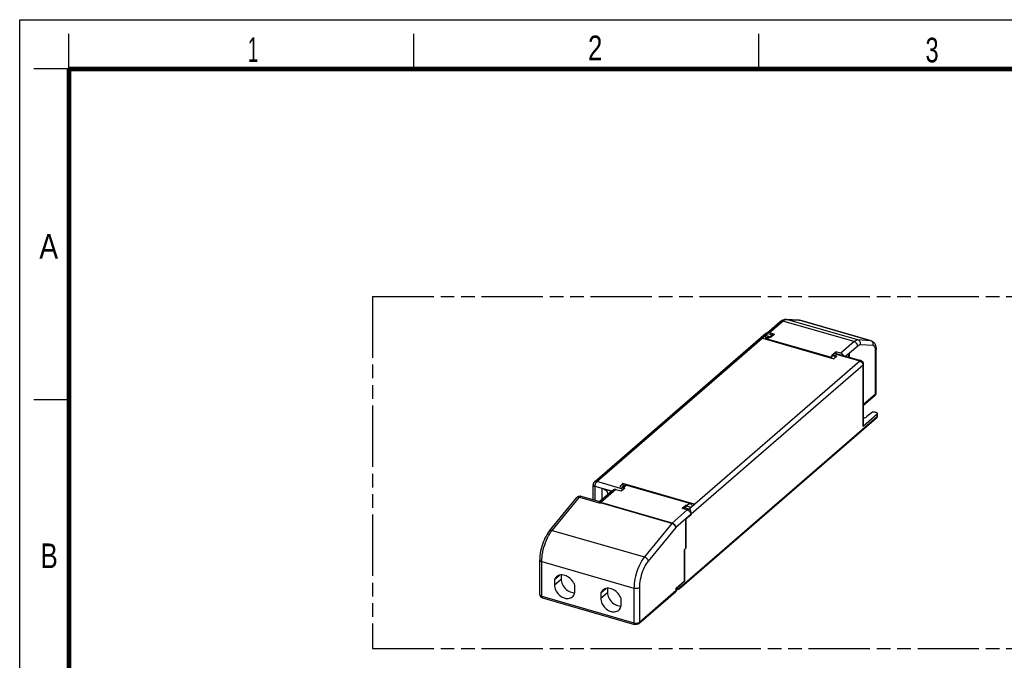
# Model space of a CAD drawing. Header units: millimetres. Extents: x 0 to 210, y 0 to 297.
# Tile 3 of 4: x 0 to 140, y 206 to 297. Entities that reach past the tile are written whole.
import ezdxf

# ---------------------------------------------------------------- set-up
doc = ezdxf.new("R2010")
doc.units = ezdxf.units.MM
doc.header["$LTSCALE"] = 19.36
doc.linetypes.add('PHANTOM', pattern=[0.8, 0.45, -0.05, 0.1, -0.05, 0.1, -0.05])
doc.layers.get('0').update_dxf_attribs({"linetype": 'CONTINUOUS'})
doc.layers.add('DEFAULT_3', color=7, linetype='PHANTOM')
doc.styles.add('TEXTSTYLE_2', font='txt', dxfattribs={"width": 0.75})

msp = doc.modelspace()

# ---------------------------------------------------------------- linework, layer by layer
at = {"color": 2, "linetype": 'Continuous'}
for p, q in [((0, 0), (0, 297)), ((0, 297), (210, 297)), ((7, 290), (7, 295)), ((56, 290), (56, 295)), ((105, 290), (105, 295)), ((7, 290), (2, 290)), ((7, 243), (2, 243))]:
    msp.add_line(p, q, dxfattribs=at)
at = {"color": 7, "linetype": 'Continuous'}
for p, q in [((106.1435, 252.49237), (108.0435, 254.13782)), ((108.84931, 254.45036), (110.64111, 254.35195)), ((110.64111, 254.35195), (110.67233, 254.34964)), ((110.79474, 254.32892), (110.82462, 254.3209)), ((120.96058, 251.3949), (110.82462, 254.3209)), ((81.63565, 231.36459), (105.98573, 252.45237)), ((105.95684, 252.14631), (105.50084, 251.7514)), ((106.18487, 251.84419), (105.9335, 251.6265)), ((105.95684, 252.14631), (105.95684, 251.64671)), ((106.61502, 251.95631), (105.95684, 252.14631)), ((106.24638, 252.39705), (106.02492, 252.46099)), ((106.16584, 252.32731), (106.27984, 252.42603)), ((106.27984, 252.42603), (106.93802, 252.23603)), ((106.5791, 251.91414), (106.50451, 251.93006)), ((106.51666, 252.55512), (107.24065, 252.34612)), ((106.70116, 251.87891), (106.5791, 251.91414)), ((106.93802, 252.23603), (106.61502, 251.95631)), ((106.61502, 251.95631), (106.61502, 251.90377)), ((107.24065, 252.34612), (106.68965, 251.86894)), ((106.93802, 252.23603), (106.93802, 252.08403)), ((105.50084, 251.7514), (115.6368, 248.8254)), ((115.37762, 249.36094), (115.92862, 249.83812)), ((115.53034, 249.33014), (115.3987, 249.36814)), ((115.43462, 249.41031), (115.43462, 249.35777)), ((116.0928, 249.22031), (115.43462, 249.41031)), ((115.6368, 248.8254), (116.0928, 249.22031)), ((115.79117, 249.64171), (119.47698, 248.57771)), ((115.92862, 249.83812), (115.92862, 249.60203)), ((116.65262, 249.62912), (115.92862, 249.83812)), ((117.86825, 249.61826), (117.36929, 249.18615)), ((117.86825, 249.61826), (117.86825, 249.61444)), ((117.86825, 249.61826), (117.88148, 249.61444)), ((117.88148, 249.03829), (117.88148, 249.61444)), ((121.66862, 244.00169), (121.66862, 250.14535)), ((119.88043, 239.36216), (119.88043, 248.05013)), ((119.88043, 242.25401), (121.51193, 243.66694)), ((121.79906, 240.94738), (119.80406, 239.21966)), ((121.00924, 241.17538), (120.36324, 240.61593)), ((121.52833, 241.24492), (121.65997, 241.20692)), ((121.84997, 240.71329), (121.84997, 241.04238)), ((93.69374, 216.15568), (121.71874, 240.42604)), ((81.44684, 228.81544), (81.44684, 230.95293)), ((85.69046, 231.09911), (85.23446, 230.7042)), ((85.81976, 230.82549), (85.5684, 230.6078)), ((85.69046, 231.09911), (85.69046, 230.71352)), ((95.82643, 228.17311), (85.69046, 231.09911)), ((86.19292, 230.88825), (95.14415, 228.30425)), ((84.3344, 230.22313), (82.52224, 228.65375)), ((84.07354, 229.99722), (82.71911, 230.38821)), ((84.70755, 230.28589), (85.43155, 230.07689)), ((85.23446, 230.7042), (85.89264, 230.5142)), ((85.43155, 230.07689), (85.94455, 230.52116)), ((85.89264, 230.5142), (85.68364, 230.3332)), ((85.94455, 230.52116), (85.81292, 230.55916)), ((85.89264, 230.5142), (85.89264, 230.4762)), ((75.26859, 224.39463), (79.13869, 229.12221)), ((79.73784, 229.30879), (82.2282, 228.58988)), ((94.63252, 228.01316), (94.11952, 227.56889)), ((94.76415, 227.97516), (94.63252, 228.01316)), ((94.63252, 228.01316), (94.63252, 227.89916)), ((95.37043, 227.7782), (95.82643, 228.17311)), ((94.84352, 227.35989), (94.11952, 227.56889)), ((94.38925, 227.68848), (94.71225, 227.9682)), ((95.04743, 227.49848), (94.38925, 227.68848)), ((94.38925, 227.68848), (94.38925, 227.49102)), ((95.33715, 226.72375), (94.63415, 226.11494)), ((94.64806, 226.08898), (95.38906, 226.73071)), ((94.71225, 227.9682), (95.37043, 227.7782)), ((95.16143, 227.5972), (95.04743, 227.49848)), ((95.04743, 227.49848), (95.04743, 227.45402)), ((95.38906, 226.73071), (95.33537, 226.74621)), ((95.38906, 226.76362), (95.38906, 226.73071)), ((94.64806, 226.08898), (94.6283, 226.09469)), ((94.63415, 221.9355), (94.63415, 226.11494)), ((94.64806, 226.08898), (94.64806, 221.94245)), ((94.38715, 221.72159), (94.63415, 221.9355)), ((94.38715, 221.72159), (94.38715, 217.24597)), ((94.43906, 221.76145), (94.43465, 221.76273)), ((94.43906, 221.76145), (94.64806, 221.94245)), ((94.43906, 221.76145), (94.43906, 217.25293)), ((94.64806, 221.94245), (94.63707, 221.94562)), ((73.87975, 215.34458), (73.87975, 220.26681)), ((75.97474, 217.48846), (76.67461, 218.09456)), ((75.97474, 217.48846), (75.97474, 216.71435)), ((76.92474, 218.13227), (76.92474, 217.53707)), ((93.26615, 216.27516), (94.38715, 217.24597)), ((93.77406, 216.67702), (94.43906, 217.25293)), ((94.43906, 217.25293), (94.38715, 217.26791)), ((78.87073, 215.87835), (78.87073, 216.65246)), ((82.55653, 215.58846), (83.2564, 216.19456)), ((82.55653, 215.58846), (82.55653, 214.81435)), ((83.50653, 216.23227), (83.50653, 215.63707)), ((87.96083, 211.22883), (93.18583, 215.75381)), ((93.31092, 215.973), (93.29257, 215.90686)), ((93.31706, 216.04107), (93.31092, 215.973)), ((93.34025, 216.01779), (93.31488, 216.01688)), ((93.31706, 216.04107), (93.31706, 216.31925)), ((74.24935, 214.89722), (87.34712, 211.11622)), ((85.45252, 213.97835), (85.45252, 214.75246))]:
    msp.add_line(p, q, dxfattribs=at)
at = {"color": 9, "linetype": 'Continuous'}
for p, q in [((106.51666, 252.55512), (108.41666, 254.20057)), ((118.55262, 251.27457), (108.41666, 254.20057)), ((108.78153, 254.41269), (108.86819, 254.43012)), ((108.86819, 254.43012), (108.95185, 254.43294)), ((108.95185, 254.43294), (110.74365, 254.33453)), ((119.08782, 251.50694), (108.95185, 254.43294)), ((110.74365, 254.33453), (110.82462, 254.3209)), ((120.87962, 251.40853), (110.74365, 254.33453)), ((81.98393, 231.42316), (106.13293, 252.33681)), ((106.16584, 252.32731), (106.13293, 252.33681)), ((106.55802, 251.90694), (106.23502, 251.62722)), ((106.68965, 251.86894), (106.55802, 251.90694)), ((115.18626, 249.04322), (106.23502, 251.62722)), ((118.55262, 251.27457), (116.65262, 249.62912)), ((119.04625, 250.63844), (117.86825, 249.61826)), ((120.87962, 251.40853), (119.08782, 251.50694)), ((121.23945, 250.71431), (119.44765, 250.81272)), ((120.96058, 251.3949), (120.87962, 251.40853)), ((115.18626, 249.04322), (115.50926, 249.32294)), ((115.50926, 249.32294), (115.37762, 249.36094)), ((115.58648, 249.29457), (115.50926, 249.32294)), ((115.64362, 249.59131), (119.32943, 248.52731)), ((121.59225, 243.85919), (121.59225, 250.00285)), ((119.34333, 248.50135), (95.19433, 227.5877)), ((119.80406, 247.90763), (95.38906, 226.76362)), ((119.80406, 239.21966), (119.80406, 247.90763)), ((119.88043, 242.3767), (121.59225, 243.85919)), ((93.77406, 216.34793), (121.79906, 240.61829)), ((121.79906, 240.61829), (121.79906, 240.94738)), ((85.68364, 230.3332), (81.99784, 231.3972)), ((86.19292, 230.88825), (85.81292, 230.55916)), ((81.73184, 228.73317), (81.73184, 230.70612)), ((84.10204, 230.0219), (81.73184, 230.70612)), ((84.70755, 230.28589), (82.5705, 228.43515)), ((82.71911, 230.38821), (82.71911, 228.82425)), ((75.65234, 224.4675), (79.52244, 229.19507)), ((79.52244, 229.19507), (82.48425, 228.34007)), ((82.45054, 228.37523), (82.46174, 228.36371)), ((82.46174, 228.36371), (82.47298, 228.35199)), ((82.47298, 228.35199), (82.48425, 228.34007)), ((82.4826, 228.38346), (82.48425, 228.34007)), ((82.5132, 228.37544), (82.48425, 228.34007)), ((92.64916, 225.44944), (82.5132, 228.37544)), ((92.70647, 225.50915), (82.5705, 228.43515)), ((94.76415, 227.97516), (95.14415, 228.30425)), ((94.84352, 227.35989), (92.70647, 225.50915)), ((95.16143, 227.5972), (95.19433, 227.5877)), ((95.3327, 226.77988), (95.38906, 226.76362)), ((92.64916, 225.44944), (88.75011, 220.6865)), ((94.63415, 226.11494), (93.2001, 224.87301)), ((75.65234, 224.4675), (88.75011, 220.6865)), ((93.2001, 224.87301), (89.30105, 220.11007)), ((74.16475, 215.09777), (74.16475, 220.02)), ((74.16475, 220.02), (87.26252, 216.239)), ((75.97474, 216.71435), (76.92474, 217.53707)), ((82.55653, 214.81435), (83.50653, 215.63707)), ((87.26252, 216.239), (87.26252, 211.31677)), ((88.04115, 216.34331), (88.04115, 211.42108)), ((88.04115, 211.42108), (93.26615, 215.94607)), ((93.26615, 215.94607), (93.26615, 216.27516)), ((93.31706, 216.04107), (93.31654, 216.03112)), ((93.77406, 216.67702), (93.77406, 216.34793)), ((74.16475, 215.09777), (87.26252, 211.31677))]:
    msp.add_line(p, q, dxfattribs=at)
at = {"color": 7, "linetype": 'Continuous', "const_width": 0.7}
for points in [[(7, 7), (7, 290)], [(7, 290), (203, 290)]]:
    msp.add_lwpolyline(points, dxfattribs=at)
at = {"color": 7, "linetype": 'Continuous'}
for points in [[(108.0435, 254.13782), (108.17826, 254.24259), (108.31392, 254.3252), (108.45033, 254.38668), (108.58624, 254.42751), (108.71964, 254.44834), (108.84931, 254.45036)], [(110.67233, 254.34964), (110.70333, 254.34618), (110.73406, 254.34157), (110.76454, 254.33581), (110.79474, 254.32892)], [(105.98576, 252.45236), (106.00137, 252.46125), (106.01851, 252.46239), (106.02496, 252.46097)], [(106.02496, 252.46097), (106.0376, 252.45571), (106.05868, 252.44058), (106.08159, 252.41631), (106.10612, 252.38198), (106.13293, 252.33681)], [(106.14356, 252.49231), (106.1173, 252.46693), (106.09738, 252.44007)], [(106.51666, 252.55512), (106.43852, 252.57134), (106.36412, 252.575), (106.2926, 252.5659), (106.22651, 252.54461), (106.16768, 252.5112), (106.14356, 252.49231)], [(106.50451, 251.93006), (106.43162, 251.93453), (106.36185, 251.92769), (106.29658, 251.9099), (106.2372, 251.88177), (106.18487, 251.84419)], [(120.96058, 251.3949), (121.07577, 251.35207), (121.18633, 251.2907), (121.28961, 251.21087), (121.38359, 251.11268), (121.46692, 250.99551), (121.53727, 250.86044), (121.59356, 250.70741), (121.63473, 250.53691), (121.65996, 250.34998), (121.66862, 250.14535)], [(115.37762, 249.36094), (115.38776, 249.36722), (115.39662, 249.36858), (115.39869, 249.36812)], [(115.53034, 249.33014), (115.60699, 249.30201), (115.68109, 249.26287), (115.75115, 249.21362), (115.81553, 249.15549), (115.87272, 249.08991), (115.89852, 249.05206)], [(115.64362, 249.59131), (115.67863, 249.61757), (115.71247, 249.63523), (115.7454, 249.64434), (115.77662, 249.64476), (115.79116, 249.64168)], [(117.0719, 249.272), (117.05198, 249.31036), (117.00159, 249.38372), (116.94277, 249.45109), (116.87667, 249.51054), (116.80516, 249.56093), (116.73076, 249.60023), (116.65262, 249.62912)], [(117.88148, 249.61444), (117.82948, 249.54203), (117.7909, 249.46813), (117.76564, 249.39243), (117.75397, 249.31587), (117.75317, 249.28949)], [(117.75317, 249.28949), (117.75617, 249.23912), (117.77204, 249.16277), (117.80163, 249.08744), (117.81989, 249.05607)], [(119.88043, 248.05013), (119.87559, 248.12231), (119.86085, 248.19441), (119.83616, 248.26463), (119.80159, 248.33164), (119.7569, 248.39474), (119.70479, 248.44999), (119.64869, 248.49541), (119.59083, 248.53128), (119.53351, 248.5582), (119.47698, 248.57771)], [(121.51193, 243.66694), (121.55886, 243.7136), (121.59797, 243.76531), (121.62854, 243.82057)], [(121.62854, 243.82057), (121.65064, 243.8789), (121.66412, 243.93982), (121.66862, 244.00169)], [(119.88043, 240.43102), (119.92486, 240.43696), (120.01423, 240.45498), (120.09866, 240.4782), (120.17681, 240.50638), (120.24768, 240.53903), (120.30964, 240.57547), (120.36324, 240.61593)], [(121.52833, 241.24492), (121.48335, 241.25598), (121.43669, 241.26391), (121.38793, 241.26873), (121.33833, 241.27038), (121.28874, 241.26873), (121.23998, 241.26391), (121.19293, 241.2559), (121.14833, 241.24492), (121.10703, 241.2311), (121.06963, 241.21473), (121.03715, 241.1962), (121.00924, 241.17538)], [(121.84997, 241.04238), (121.84668, 241.06718), (121.83702, 241.09156), (121.82101, 241.11508), (121.79906, 241.13738), (121.77141, 241.15803), (121.73867, 241.17673), (121.70161, 241.19297), (121.65997, 241.20692)], [(121.79906, 240.94738), (121.82117, 240.96987), (121.83702, 240.9932), (121.84668, 241.01758), (121.84997, 241.04238)], [(121.81608, 240.55643), (121.83472, 240.60672), (121.84612, 240.65936), (121.84997, 240.71329)], [(119.88043, 239.36216), (119.87549, 239.32496), (119.861, 239.2884), (119.83722, 239.2534), (119.80406, 239.21966)], [(121.71873, 240.42603), (121.75825, 240.46572), (121.79057, 240.5093), (121.81608, 240.55643)], [(81.63565, 231.36459), (81.59367, 231.32416), (81.55614, 231.27944), (81.52371, 231.23119), (81.49662, 231.1798), (81.47515, 231.12575), (81.45955, 231.06956), (81.45003, 231.01166), (81.44684, 230.95293)], [(85.81982, 230.82543), (85.84394, 230.84433), (85.90277, 230.87773), (85.96886, 230.89902), (86.04037, 230.90812), (86.11478, 230.90447), (86.19292, 230.88825)], [(83.57409, 229.64776), (83.5711, 229.69812), (83.55522, 229.77448), (83.52563, 229.8498), (83.48273, 229.92351), (83.42669, 229.99499), (83.35813, 230.06369), (83.27744, 230.12902), (83.18541, 230.19049), (83.08267, 230.24756), (82.97014, 230.29983), (82.84909, 230.34664), (82.71911, 230.38821)], [(83.56321, 229.55526), (83.57329, 229.62137), (83.57409, 229.64776)], [(84.33446, 230.22307), (84.35858, 230.24197), (84.4174, 230.27537), (84.4835, 230.29666), (84.55501, 230.30576), (84.62942, 230.30211), (84.70755, 230.28589)], [(85.68364, 230.3332), (85.64863, 230.29883), (85.6148, 230.25788), (85.58186, 230.20994), (85.57848, 230.20413)], [(85.81292, 230.55916), (85.73478, 230.57538), (85.66965, 230.57858)], [(79.13814, 229.12155), (79.16749, 229.15477), (79.23608, 229.21589), (79.31378, 229.26529), (79.39889, 229.3017), (79.4895, 229.32396), (79.58326, 229.33114), (79.67782, 229.32265), (79.73801, 229.30874)], [(82.52224, 228.65375), (82.48414, 228.6257), (82.43297, 228.59999), (82.36853, 228.58213), (82.30078, 228.578), (82.24122, 228.58643), (82.22875, 228.58972)], [(95.14415, 228.30425), (95.22229, 228.27536), (95.2967, 228.23605), (95.36821, 228.18567), (95.43431, 228.12621), (95.49313, 228.05885), (95.54351, 227.98548), (95.56407, 227.9459)], [(94.90743, 227.91186), (94.84229, 227.94627), (94.76415, 227.97516)], [(94.84352, 227.35989), (94.92165, 227.331), (94.99606, 227.29169), (95.06757, 227.24131), (95.13367, 227.18185), (95.19249, 227.11449), (95.24287, 227.04112), (95.28325, 226.96337), (95.31299, 226.88327), (95.33081, 226.80372), (95.33715, 226.72375)], [(94.97477, 227.30294), (94.99658, 227.35531), (95.02096, 227.40605), (95.04743, 227.45402)], [(95.04743, 227.45402), (95.07479, 227.49704), (95.10291, 227.53525), (95.13179, 227.56863), (95.16143, 227.5972)], [(95.38906, 226.76362), (95.38828, 226.80922), (95.38543, 226.85895), (95.38073, 226.91238), (95.37401, 226.96928), (95.36512, 227.02936), (95.35417, 227.09186), (95.34105, 227.15601), (95.32591, 227.22111), (95.30875, 227.28622), (95.28965, 227.35089), (95.26855, 227.41431), (95.24563, 227.4757), (95.22111, 227.53407), (95.19433, 227.5877)], [(75.26859, 224.39463), (75.09198, 224.16281), (74.92555, 223.91266), (74.77, 223.64726), (74.62531, 223.36832), (74.49179, 223.0777), (74.3699, 222.77743), (74.26013, 222.46944), (74.16304, 222.15578), (74.07921, 221.83846), (74.00922, 221.51953), (73.95365, 221.20105), (73.9131, 220.88486), (73.88821, 220.57252), (73.87975, 220.26681)], [(76.25362, 217.87669), (76.14752, 217.77014), (76.05181, 217.63838), (75.97474, 217.48846)], [(78.87073, 216.65246), (78.79366, 216.84688), (78.69796, 217.03389), (78.58272, 217.21478), (78.45067, 217.3857), (78.30338, 217.54388), (78.14332, 217.68731), (77.97258, 217.81354), (77.79387, 217.92111), (77.60966, 218.00801), (77.42274, 218.07343), (77.23581, 218.11593), (77.0516, 218.13538), (76.87289, 218.13099), (76.70215, 218.10334), (76.54209, 218.05232), (76.3948, 217.97918), (76.25362, 217.87669)], [(76.92474, 217.53707), (76.9375, 217.34281), (76.97408, 217.14806), (77.03511, 216.95115), (77.11874, 216.75707), (77.22409, 216.56927), (77.34885, 216.39076), (77.49135, 216.22486), (77.64874, 216.07407), (77.81867, 215.94139), (77.99797, 215.8286), (78.18376, 215.73818), (78.37274, 215.67108), (78.56172, 215.62907), (78.7475, 215.61223), (78.8428, 215.61716)], [(75.97474, 216.71435), (75.98557, 216.53544), (76.01682, 216.35568), (76.06894, 216.17373), (76.1406, 215.99355), (76.23115, 215.81784), (76.3389, 215.64903), (76.46261, 215.48976), (76.60018, 215.34212), (76.74987, 215.20855), (76.90927, 215.09068), (77.07624, 214.99057), (77.2482, 214.9093), (77.42274, 214.84847), (77.59727, 214.80853), (77.76924, 214.79052), (77.9362, 214.79423), (78.0956, 214.82008), (78.24529, 214.86722), (78.38286, 214.93543), (78.51731, 215.03244)], [(78.51731, 215.03244), (78.61432, 215.12988), (78.70487, 215.25331), (78.77653, 215.39212), (78.82865, 215.54397), (78.85991, 215.70569), (78.87073, 215.87835)], [(82.83541, 215.97669), (82.72931, 215.87014), (82.63361, 215.73838), (82.55653, 215.58846)], [(85.45252, 214.75246), (85.37545, 214.94688), (85.27975, 215.13389), (85.16452, 215.31478), (85.03246, 215.4857), (84.88517, 215.64388), (84.72512, 215.78731), (84.55438, 215.91354), (84.37566, 216.02111), (84.19145, 216.10801), (84.00453, 216.17343), (83.81761, 216.21593), (83.63339, 216.23538), (83.45468, 216.23099), (83.28394, 216.20334), (83.12388, 216.15232), (82.97659, 216.07918), (82.83541, 215.97669)], [(83.50653, 215.63707), (83.51929, 215.44281), (83.55587, 215.24806), (83.6169, 215.05115), (83.70053, 214.85707), (83.80588, 214.66927), (83.93064, 214.49076), (84.07314, 214.32486), (84.23053, 214.17407), (84.40047, 214.04139), (84.57976, 213.9286), (84.76555, 213.83818), (84.95453, 213.77108), (85.14351, 213.72907), (85.3293, 213.71223), (85.42459, 213.71716)], [(93.29257, 215.90686), (93.2621, 215.84421), (93.22107, 215.7886), (93.18566, 215.75367)], [(93.69374, 216.15568), (93.64825, 216.12065), (93.59642, 216.0894), (93.53692, 216.06211), (93.47294, 216.04084), (93.40707, 216.02617), (93.34025, 216.01779)], [(93.6401, 216.599), (93.68348, 216.61799), (93.7322, 216.64579), (93.77406, 216.67702)], [(73.87975, 215.34458), (73.88543, 215.2751), (73.90283, 215.20585), (73.93191, 215.13934), (73.97278, 215.07677), (74.02583, 215.01929), (74.08993, 214.96944), (74.16454, 214.92842), (74.24935, 214.89722)], [(82.55653, 214.81435), (82.56736, 214.63544), (82.59861, 214.45568), (82.65074, 214.27373), (82.72239, 214.09355), (82.81295, 213.91784), (82.92069, 213.74903), (83.04441, 213.58976), (83.18197, 213.44212), (83.33167, 213.30855), (83.49106, 213.19068), (83.65803, 213.09057), (83.82999, 213.0093), (84.00453, 212.94847), (84.17907, 212.90853), (84.35103, 212.89052), (84.51799, 212.89423), (84.67739, 212.92008), (84.82708, 212.96722), (84.96465, 213.03543), (85.09911, 213.13244)], [(85.09911, 213.13244), (85.19611, 213.22988), (85.28666, 213.35331), (85.35832, 213.49212), (85.41045, 213.64397), (85.4417, 213.80569), (85.45252, 213.97835)], [(87.96083, 211.22883), (87.90243, 211.18526), (87.83565, 211.14876), (87.75832, 211.11932), (87.67591, 211.09963), (87.59348, 211.08998), (87.51056, 211.08948), (87.42883, 211.098), (87.34712, 211.11622)]]:
    msp.add_lwpolyline(points, dxfattribs=at)
at = {"color": 9, "linetype": 'Continuous'}
for points in [[(108.0435, 254.13782), (108.0676, 254.15675), (108.12651, 254.19006), (108.19255, 254.21146), (108.26412, 254.22045), (108.33944, 254.21679), (108.41666, 254.20057)], [(108.41666, 254.20057), (108.50941, 254.27435), (108.60154, 254.33455), (108.69245, 254.38076), (108.78153, 254.41269)], [(108.84931, 254.45036), (108.87299, 254.44844), (108.95185, 254.43294)], [(110.64111, 254.35195), (110.66479, 254.35003), (110.74365, 254.33453)], [(106.55802, 251.90694), (106.4808, 251.92316), (106.40548, 251.92682), (106.33391, 251.91783), (106.26787, 251.89643), (106.20897, 251.86312), (106.18487, 251.84419)], [(106.55802, 251.90694), (106.56785, 251.91322), (106.57702, 251.91458)], [(106.23502, 251.62722), (106.1578, 251.64343), (106.08248, 251.64709), (106.01091, 251.63811), (105.9555, 251.62015)], [(106.19895, 251.54987), (106.20211, 251.56581), (106.20815, 251.58467), (106.21602, 251.60194), (106.22518, 251.61646), (106.23502, 251.62722)], [(119.08782, 251.50694), (119.00415, 251.50412), (118.91749, 251.48669), (118.82841, 251.45476), (118.7375, 251.40855), (118.64537, 251.34835), (118.55262, 251.27457)], [(119.04625, 250.63844), (119.04018, 250.71741), (119.02209, 250.79795), (118.99245, 250.87807), (118.95198, 250.9558), (118.90167, 251.02923), (118.84277, 251.09654), (118.77672, 251.15608), (118.70516, 251.20638), (118.62984, 251.2462), (118.55262, 251.27457)], [(119.44765, 250.81272), (119.38503, 250.81066), (119.3203, 250.79764), (119.25309, 250.77348), (119.18451, 250.73868), (119.11569, 250.69372), (119.04625, 250.63844)], [(119.44765, 250.81272), (119.4625, 250.90078), (119.46484, 250.99018), (119.45459, 251.07873), (119.43202, 251.16423), (119.39768, 251.24458), (119.35241, 251.31781), (119.29734, 251.38211), (119.23381, 251.4359), (119.16339, 251.47786), (119.08782, 251.50694)], [(121.23945, 250.71431), (121.2543, 250.80237), (121.25664, 250.89177), (121.24639, 250.98032), (121.22382, 251.06582), (121.18948, 251.14617), (121.14421, 251.2194), (121.08914, 251.2837), (121.02561, 251.33749), (120.95519, 251.37945), (120.87962, 251.40853)], [(121.59225, 250.00285), (121.586, 250.15404), (121.56809, 250.2896), (121.53819, 250.41056), (121.49727, 250.51382), (121.44577, 250.59692), (121.38495, 250.65891), (121.31635, 250.69782), (121.23945, 250.71431)], [(115.15019, 248.96587), (115.15335, 248.98181), (115.15939, 249.00067), (115.16726, 249.01794), (115.17642, 249.03246), (115.18626, 249.04322)], [(115.46577, 248.87477), (115.41036, 248.92472), (115.3388, 248.97502), (115.26348, 249.01485), (115.18626, 249.04322)], [(115.50926, 249.32294), (115.51909, 249.32922), (115.52826, 249.33058), (115.53034, 249.33014)], [(115.88427, 249.03971), (115.85831, 249.0776), (115.79941, 249.14491), (115.73336, 249.20445), (115.6618, 249.25475), (115.58648, 249.29457)], [(121.59225, 250.00285), (121.63076, 250.04321), (121.65616, 250.08609), (121.66784, 250.13043), (121.66862, 250.14535)], [(119.47698, 248.57771), (119.46243, 248.58076), (119.43122, 248.58039), (119.39827, 248.57123), (119.36415, 248.55343), (119.32943, 248.52731)], [(119.34333, 248.50135), (119.34715, 248.50609), (119.34843, 248.51084), (119.34706, 248.51576), (119.34332, 248.52036), (119.33747, 248.52416), (119.32943, 248.52731)], [(119.34333, 248.50135), (119.40347, 248.48005), (119.46258, 248.45123), (119.51965, 248.41538), (119.5737, 248.37313), (119.62381, 248.32518), (119.66912, 248.27236), (119.70885, 248.21558), (119.74233, 248.15581), (119.76899, 248.09406), (119.78836, 248.0314), (119.80012, 247.9689), (119.80406, 247.90763)], [(119.80406, 247.90763), (119.83704, 247.94106), (119.861, 247.97636), (119.87555, 248.01293), (119.88043, 248.05013)], [(121.55638, 243.72014), (121.5294, 243.6839), (121.51193, 243.66694)], [(121.59225, 243.85919), (121.5882, 243.80888), (121.57615, 243.76215), (121.55638, 243.72014)], [(121.59225, 243.85919), (121.63076, 243.89956), (121.65616, 243.94244), (121.66784, 243.98677), (121.66862, 244.00169)], [(121.79906, 240.61829), (121.79632, 240.57674), (121.7881, 240.53725), (121.77444, 240.5005), (121.75551, 240.46726)], [(121.79906, 240.61829), (121.82104, 240.64058), (121.83702, 240.66411), (121.84672, 240.68849), (121.84997, 240.71329)], [(121.75551, 240.46726), (121.73163, 240.43817), (121.71874, 240.42604)], [(81.44684, 230.95293), (81.45172, 230.91573), (81.46626, 230.87917), (81.49023, 230.84387), (81.5232, 230.81043), (81.56463, 230.77944), (81.61379, 230.75141), (81.66984, 230.72683), (81.73184, 230.70612)], [(81.98393, 231.42316), (81.92379, 231.43658), (81.86469, 231.44188), (81.80762, 231.43899), (81.75357, 231.42793), (81.70346, 231.40892), (81.65815, 231.38226), (81.63565, 231.36459)], [(81.73184, 230.70612), (81.73411, 230.76822), (81.7409, 230.83321), (81.75209, 230.89996), (81.76748, 230.96734), (81.78681, 231.03419), (81.80975, 231.09937), (81.83591, 231.16176), (81.86484, 231.2203), (81.89605, 231.27398), (81.92899, 231.32188), (81.96312, 231.36319), (81.99784, 231.3972)], [(81.98393, 231.42316), (81.98011, 231.41842), (81.97884, 231.41367), (81.9802, 231.40875), (81.98394, 231.40415), (81.98979, 231.40035), (81.99784, 231.3972)], [(79.18712, 229.16667), (79.14386, 229.12831), (79.13869, 229.12221)], [(79.52244, 229.19507), (79.44495, 229.21217), (79.37087, 229.21787), (79.30207, 229.21204), (79.2403, 229.19482), (79.18712, 229.16667)], [(79.72616, 229.31146), (79.68846, 229.31161), (79.64829, 229.29965), (79.6066, 229.27584), (79.56434, 229.24072), (79.52244, 229.19507)], [(82.22873, 228.58973), (82.23455, 228.58798), (82.25289, 228.58174), (82.2704, 228.57477), (82.28713, 228.56722), (82.30305, 228.55924), (82.31818, 228.55092), (82.33253, 228.54235), (82.34608, 228.53358), (82.35884, 228.52468), (82.37077, 228.51567), (82.38178, 228.50666), (82.39195, 228.49744), (82.40159, 228.4878), (82.40985, 228.47756), (82.41588, 228.46633), (82.41995, 228.45403)], [(82.41995, 228.45403), (82.42023, 228.44822), (82.42076, 228.44241), (82.42153, 228.43663), (82.42255, 228.43088), (82.42381, 228.42521), (82.42531, 228.41965), (82.42702, 228.41425), (82.42899, 228.40895), (82.4312, 228.40374), (82.43378, 228.3985), (82.43677, 228.3931), (82.44043, 228.38747), (82.44505, 228.3815), (82.45054, 228.37523)], [(82.41995, 228.45403), (82.43118, 228.45294), (82.44241, 228.45216), (82.45363, 228.45169), (82.46483, 228.45153), (82.47599, 228.45167), (82.48712, 228.45212)], [(82.45054, 228.37523), (82.4559, 228.37644), (82.46126, 228.37771), (82.46661, 228.37905), (82.47195, 228.38046), (82.47728, 228.38193), (82.4826, 228.38346)], [(82.48712, 228.45212), (82.48514, 228.44697), (82.48339, 228.44182), (82.48188, 228.43669), (82.48061, 228.43161), (82.47958, 228.4266), (82.47878, 228.4217), (82.47823, 228.41696), (82.47791, 228.41232), (82.47781, 228.40778), (82.47797, 228.40323), (82.4784, 228.39857), (82.47924, 228.39376), (82.48066, 228.38872), (82.4826, 228.38346)], [(82.5132, 228.37544), (82.50552, 228.3776), (82.49786, 228.37966), (82.49022, 228.38161), (82.4826, 228.38346)], [(82.52237, 228.64312), (82.52213, 228.62799), (82.52188, 228.619), (82.52156, 228.60936), (82.52111, 228.59921), (82.52055, 228.58869), (82.51985, 228.57788), (82.51899, 228.56686), (82.51792, 228.55568), (82.51664, 228.54438), (82.51507, 228.53296), (82.51319, 228.52157), (82.51076, 228.50982), (82.50785, 228.49755), (82.50344, 228.48416), (82.49641, 228.46892), (82.48712, 228.45212)], [(82.48712, 228.45212), (82.50784, 228.44924), (82.52866, 228.44545), (82.54957, 228.44075), (82.5705, 228.43515)], [(82.5705, 228.43515), (82.56089, 228.42654), (82.55129, 228.41738), (82.5417, 228.40768), (82.53215, 228.39744), (82.52265, 228.38669), (82.5132, 228.37544)], [(82.52223, 228.65375), (82.52236, 228.65243), (82.52237, 228.64312)], [(92.64916, 225.44944), (92.65858, 225.46066), (92.66807, 225.4714), (92.67763, 225.48164), (92.68723, 225.49136), (92.69684, 225.50053), (92.70647, 225.50915)], [(93.2001, 224.87301), (93.18506, 224.94265), (93.15823, 225.01408), (93.12028, 225.08554), (93.07214, 225.15528), (93.015, 225.22158), (92.95025, 225.2828), (92.87951, 225.33745), (92.8045, 225.38416), (92.72709, 225.4218), (92.64916, 225.44944)], [(92.70647, 225.50915), (92.78357, 225.48083), (92.85886, 225.44104), (92.93047, 225.39073), (92.99659, 225.33114), (93.05554, 225.26378), (93.10588, 225.19028), (93.14638, 225.11247), (93.17601, 225.03231), (93.19405, 224.95184), (93.2001, 224.87301)], [(74.16475, 220.02), (74.17363, 220.3424), (74.20021, 220.67713), (74.24422, 221.02097), (74.30524, 221.37065), (74.3827, 221.72283), (74.47585, 222.07415), (74.5838, 222.42125), (74.70553, 222.76082), (74.83986, 223.08963), (74.98553, 223.40453), (75.14114, 223.70251), (75.30519, 223.98073), (75.47614, 224.23654), (75.65234, 224.4675)], [(75.26859, 224.39463), (75.27661, 224.40391), (75.32007, 224.44117), (75.37313, 224.46838), (75.43448, 224.48489), (75.5026, 224.49029), (75.57582, 224.48445), (75.65234, 224.4675)], [(73.87975, 220.26681), (73.88287, 220.23702), (73.89917, 220.19305), (73.92903, 220.15089), (73.97171, 220.11159), (74.02616, 220.07611), (74.09104, 220.04533), (74.16475, 220.02)], [(88.75011, 220.6865), (88.57391, 220.45554), (88.40296, 220.19973), (88.2389, 219.92151), (88.0833, 219.62353), (87.93763, 219.30863), (87.8033, 218.97982), (87.68157, 218.64025), (87.57362, 218.29315), (87.48047, 217.94183), (87.40301, 217.58965), (87.34199, 217.23997), (87.29798, 216.89613), (87.2714, 216.5614), (87.26252, 216.239)], [(89.30105, 220.11007), (89.15127, 219.91363), (89.00724, 219.69814), (88.8683, 219.46243), (88.73642, 219.21005), (88.61304, 218.94324), (88.49919, 218.66472), (88.39611, 218.37701), (88.30461, 218.08296), (88.22575, 217.78532), (88.16009, 217.48696), (88.10846, 217.19071), (88.07114, 216.89945), (88.04878, 216.61746), (88.04115, 216.34331)], [(89.30105, 220.11007), (89.28601, 220.17971), (89.25918, 220.25114), (89.22123, 220.3226), (89.17309, 220.39234), (89.11595, 220.45864), (89.0512, 220.51986), (88.98046, 220.57451), (88.90546, 220.62122), (88.82804, 220.65886), (88.75011, 220.6865)], [(88.04115, 216.34331), (87.99049, 216.30646), (87.92892, 216.27402), (87.85796, 216.24679), (87.77936, 216.22545), (87.69504, 216.21052), (87.6071, 216.20237), (87.51768, 216.2012), (87.42901, 216.20704), (87.34325, 216.21974), (87.26252, 216.239)], [(93.26615, 215.94607), (93.26227, 215.89679), (93.25059, 215.85056), (93.23119, 215.80854), (93.20486, 215.77261)], [(93.31654, 216.03112), (93.30876, 216.00156), (93.29182, 215.97298), (93.26615, 215.94607)], [(93.31706, 216.20663), (93.35483, 216.20787), (93.42795, 216.21514), (93.49855, 216.22712), (93.56543, 216.24361), (93.62742, 216.26432), (93.68348, 216.2889), (93.73264, 216.31693), (93.77406, 216.34793)], [(93.77406, 216.34793), (93.77124, 216.30579), (93.76285, 216.26599), (93.74901, 216.22922), (93.72997, 216.19611), (93.70605, 216.16722), (93.69374, 216.15568)], [(73.87975, 215.34458), (73.88287, 215.31479), (73.89917, 215.27082), (73.92903, 215.22866), (73.97171, 215.18936), (74.02616, 215.15388), (74.09104, 215.1231), (74.16475, 215.09777)], [(74.16475, 215.09777), (74.16709, 215.04831), (74.17405, 215.00413), (74.18546, 214.9663), (74.20103, 214.93576), (74.2204, 214.91326), (74.24307, 214.89936), (74.24935, 214.89722)], [(87.26252, 211.31677), (87.34325, 211.29751), (87.42901, 211.28481), (87.51768, 211.27897), (87.6071, 211.28015), (87.69504, 211.28829), (87.77936, 211.30322), (87.85796, 211.32456), (87.92892, 211.35179), (87.99049, 211.38423), (88.04115, 211.42108)], [(87.26252, 211.31677), (87.26486, 211.26731), (87.27182, 211.22313), (87.28322, 211.1853), (87.2988, 211.15476), (87.31817, 211.13226), (87.34084, 211.11836), (87.34712, 211.11622)], [(88.04115, 211.42108), (88.0371, 211.37077), (88.02504, 211.32404), (88.00528, 211.28203), (87.9783, 211.24579), (87.96083, 211.22883)]]:
    msp.add_lwpolyline(points, dxfattribs=at)
at = {"layer": 'DEFAULT_3', "color": 7, "linetype": 'PHANTOM'}
for p, q in [((50.12864, 257.68), (50.12864, 207.68)), ((50.12864, 257.68), (150.12864, 257.68)), ((50.12864, 207.68), (150.12864, 207.68))]:
    msp.add_line(p, q, dxfattribs=at)

# ---------------------------------------------------------------- texts
at = {"color": 5, "linetype": 'Continuous', "style": 'TEXTSTYLE_2'}
for s, width, p in [('1', 0.571429, (32.41397, 291.00048)), ('2', 0.785714, (80.73138, 291.23958)), ('3', 0.714286, (128.68391, 290.94286)), ('A', 0.857143, (2.78732, 263.04806)), ('B', 0.785714, (2.95865, 219.09946))]:
    msp.add_text(s, height=3.5, dxfattribs=dict(at, width=width)).set_placement(p)

doc.saveas('drawing.dxf')
